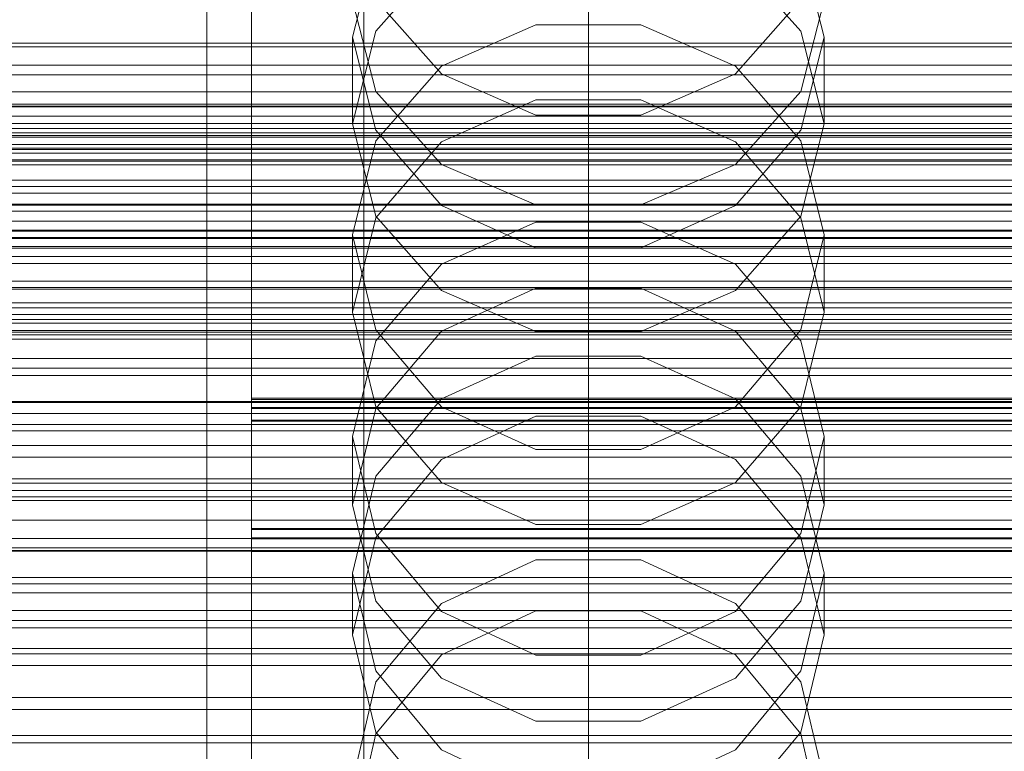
# Model space of a CAD drawing. Header units: millimetres. Extents: x -1970 to 61924, y -58230 to 6847.
# Tile 127 of 256: x -181 to -93, y -34171 to -34106. Entities that reach past the tile are written whole.
import ezdxf

# ---------------------------------------------------------------- set-up
doc = ezdxf.new("R2010")
doc.units = ezdxf.units.MM
for name, color, linetype, lineweight in [('COTAS_O', 1, 'Continuous', 0), ('COTAS_P', 1, 'Continuous', 0), ('frontal_briquetadora', 7, 'Continuous', 0), ('frontal_C01', 7, 'Continuous', 0), ('frontal_C02', 7, 'Continuous', 0), ('frontal_C03', 7, 'Continuous', 0), ('frontal_secador', 7, 'Continuous', 0)]:
    doc.layers.add(name, color=color, linetype=linetype, lineweight=lineweight)
doc.dimstyles.new('R19_100', dxfattribs={"dimtxt": 250, "dimasz": 150, "dimexe": 150, "dimexo": 80, "dimgap": 100, "dimtad": 1, "dimtih": 1, "dimtoh": 1, "dimdsep": 46, "dimcen": 0.09, "dimadec": 0, "dimazin": 0, "dimtfac": 1, "dimtdec": 4, "dimtofl": 0, "dimtmove": 0, "dimatfit": 3, "dimfxl": 1, "dimtolj": 1, "dimtzin": 0, "dimarcsym": 0})

# ---------------------------------------------------------------- blocks, each defined once
blk = doc.blocks.new('DIM_R26_46')
at = {"layer": 'COTAS_O'}
for p, q in [((-1725, -33700), (-1575, -33655)), ((1725, -33700), (1575, -33655)), ((-1725, -34400), (-1725, -33700)), ((-1725, -33700), (1725, -33700)), ((-1725, -33700), (-1575, -33745)), ((1725, -33700), (1575, -33745)), ((1725, -34400), (1725, -33700))]:
    blk.add_line(p, q, dxfattribs=at)
blk.add_text('3450 O', height=250, dxfattribs=at).set_placement((0, -33600))
blk = doc.blocks.new('DIM_R26_47')
at = {"layer": 'COTAS_P'}
for p, q in [((-850, -33400), (-150, -33400)), ((-150, -33400), (-195, -33550)), ((-150, -36000), (-150, -33400)), ((-150, -33400), (-105, -33550)), ((-150, -36000), (-195, -35850)), ((-150, -36000), (-105, -35850)), ((-850, -36000), (-150, -36000))]:
    blk.add_line(p, q, dxfattribs=at)
blk.add_text('2600 P', height=250, rotation=90, dxfattribs=at).set_placement((-250, -34700))
blk = doc.blocks.new('DIM_R26_48')
at = {"layer": 'COTAS_O'}
for p, q in [((-650, -33700), (50, -33700)), ((50, -33700), (5, -33850)), ((50, -34900), (50, -33700)), ((50, -33700), (95, -33850)), ((50, -34900), (5, -34750)), ((50, -34900), (95, -34750)), ((-650, -34900), (50, -34900))]:
    blk.add_line(p, q, dxfattribs=at)
blk.add_text('1200 O', height=250, rotation=90, dxfattribs=at).set_placement((-50, -34300))
blk = doc.blocks.new('DIM_R26_49')
at = {"layer": 'COTAS_O'}
for p, q in [((-650, -34200), (-500, -34155)), ((650, -34200), (500, -34155)), ((-650, -34900), (-650, -34200)), ((-650, -34200), (650, -34200)), ((-650, -34200), (-500, -34245)), ((650, -34200), (500, -34245)), ((650, -34900), (650, -34200))]:
    blk.add_line(p, q, dxfattribs=at)
blk.add_text('1300 O', height=250, dxfattribs=at).set_placement((0, -34100))

msp = doc.modelspace()

# ---------------------------------------------------------------- linework, layer by layer
at = {"layer": 'frontal_briquetadora'}
for p, q in [((-160, -34107.038), (-160, -34096.579)), ((-160, -34099.701), (-160, -34108.728)), ((-148.92, -34099.099), (-151, -34107.292)), ((-109, -34107.292), (-111.08, -34099.099)), ((-164, -34275), (-164, -34100)), ((-160, -34275), (-160, -34100)), ((-148.92, -34106.751), (-143.093, -34100.145)), ((-116.907, -34100.145), (-111.08, -34106.751)), ((-160, -34101.698), (-160, -34119.743)), ((-160, -34120.314), (-160, -34102.255)), ((-160, -34120.885), (-160, -34102.813)), ((-151, -34104.004), (-148.92, -34112.109)), ((-143.094, -34110.541), (-148.92, -34103.933)), ((-111.08, -34103.933), (-116.906, -34110.541)), ((-111.08, -34112.109), (-109, -34104.004)), ((-151, -34114.988), (-148.92, -34106.751)), ((-134.674, -34106.182), (-143.094, -34109.855)), ((-125.326, -34106.182), (-134.674, -34106.182)), ((-116.906, -34109.855), (-125.326, -34106.182)), ((-111.08, -34106.751), (-109, -34114.988)), ((-160, -34111.304), (-160, -34107.038)), ((-151, -34114.988), (-151, -34107.292)), ((-151, -34107.292), (-148.92, -34115.574)), ((-111.08, -34115.574), (-109, -34107.292)), ((-109, -34114.988), (-109, -34107.292)), ((-160, -34108.728), (-160, -34111.304)), ((-143.094, -34109.855), (-148.92, -34116.514)), ((-111.08, -34116.514), (-116.906, -34109.855)), ((-134.674, -34114.235), (-143.094, -34110.541)), ((-116.906, -34110.541), (-125.326, -34114.235)), ((-148.92, -34112.109), (-143.093, -34118.608)), ((-116.907, -34118.608), (-111.08, -34112.109)), ((-143.093, -34116.612), (-134.673, -34112.866)), ((-134.673, -34112.866), (-125.327, -34112.866)), ((-125.327, -34112.866), (-116.907, -34116.612)), ((-125.326, -34114.235), (-134.674, -34114.235)), ((-148.92, -34123.224), (-151, -34114.988)), ((-148.92, -34115.574), (-143.094, -34122.28)), ((-116.906, -34122.28), (-111.08, -34115.574)), ((-109, -34114.988), (-111.08, -34123.224)), ((-148.92, -34116.514), (-151, -34124.892)), ((-148.92, -34123.363), (-143.093, -34116.612)), ((-116.907, -34116.612), (-111.08, -34123.363)), ((-109, -34124.892), (-111.08, -34116.514)), ((-143.093, -34118.608), (-134.673, -34122.215)), ((-125.327, -34122.215), (-116.907, -34118.608)), ((-160, -34119.743), (-160, -34138.187)), ((-160, -34138.77), (-160, -34120.314)), ((-160, -34139.352), (-160, -34120.885)), ((-143.094, -34122.28), (-134.674, -34126.028)), ((-134.673, -34122.215), (-125.327, -34122.215)), ((-125.326, -34126.028), (-116.906, -34122.28)), ((-151, -34131.781), (-148.92, -34123.363)), ((-143.093, -34129.83), (-148.92, -34123.224)), ((-111.08, -34123.224), (-116.907, -34129.83)), ((-111.08, -34123.363), (-109, -34131.781)), ((-143.094, -34127.512), (-134.674, -34123.759)), ((-134.674, -34123.759), (-125.326, -34123.759)), ((-125.326, -34123.759), (-116.906, -34127.512)), ((-148.92, -34133.352), (-151, -34124.892)), ((-151, -34131.781), (-151, -34124.892)), ((-109, -34124.892), (-111.08, -34133.352)), ((-109, -34131.781), (-109, -34124.892)), ((-134.674, -34126.028), (-125.326, -34126.028)), ((-148.92, -34134.311), (-143.094, -34127.512)), ((-116.906, -34127.512), (-111.08, -34134.311)), ((-134.673, -34129.642), (-143.093, -34133.46)), ((-125.327, -34129.642), (-134.673, -34129.642)), ((-116.907, -34133.46), (-125.327, -34129.642)), ((-134.673, -34133.495), (-143.093, -34129.83)), ((-116.907, -34129.83), (-125.327, -34133.495)), ((-151, -34131.781), (-148.92, -34140.199)), ((-111.08, -34140.199), (-109, -34131.781)), ((-143.094, -34140.193), (-148.92, -34133.352)), ((-143.093, -34133.46), (-148.92, -34140.34)), ((-125.327, -34133.495), (-134.673, -34133.495)), ((-111.08, -34140.34), (-116.907, -34133.46)), ((-111.08, -34133.352), (-116.906, -34140.193)), ((-151, -34142.855), (-148.92, -34134.311)), ((-111.08, -34134.311), (-109, -34142.855)), ((-134.674, -34135.681), (-143.094, -34139.483)), ((-125.326, -34135.681), (-134.674, -34135.681)), ((-116.906, -34139.483), (-125.326, -34135.681)), ((-160, -34138.187), (-160, -34156.982)), ((-160, -34157.575), (-160, -34138.77)), ((-160, -34158.168), (-160, -34139.352)), ((-160, -34139.431), (-160, -34141.394)), ((-160, -34151.031), (-160, -34139.431)), ((-160, -34139.431), (200, -34139.431)), ((-160, -34139.536), (-160, -34141.489)), ((-160, -34151.121), (-160, -34139.536)), ((200, -34139.536), (-160, -34139.536)), ((-143.094, -34139.483), (-148.92, -34146.366)), ((-111.08, -34146.366), (-116.906, -34139.483)), ((-160, -34140.25), (-160, -34151.864)), ((-160, -34140.25), (200, -34140.25)), ((-160, -34140.35), (-160, -34151.949)), ((200, -34140.35), (-160, -34140.35)), ((-148.92, -34140.34), (-151, -34148.919)), ((-148.92, -34140.199), (-143.093, -34146.949)), ((-134.674, -34144.012), (-143.094, -34140.193)), ((-143.093, -34144.884), (-134.673, -34141.024)), ((-134.673, -34141.024), (-125.327, -34141.024)), ((-125.327, -34141.024), (-116.907, -34144.884)), ((-116.906, -34140.193), (-125.326, -34144.012)), ((-116.907, -34146.949), (-111.08, -34140.199)), ((-109, -34148.919), (-111.08, -34140.34)), ((-160, -34141.394), (-160, -34152.993)), ((-160, -34141.394), (200, -34141.394)), ((-160, -34141.489), (-160, -34153.073)), ((200, -34141.489), (-160, -34141.489)), ((-148.92, -34151.47), (-151, -34142.855)), ((-151, -34148.919), (-151, -34142.855)), ((-109, -34142.855), (-111.08, -34151.47)), ((-109, -34148.919), (-109, -34142.855)), ((-125.326, -34144.012), (-134.674, -34144.012)), ((-148.92, -34151.841), (-143.093, -34144.884)), ((-116.907, -34144.884), (-111.08, -34151.841)), ((-148.92, -34146.366), (-151, -34155.01)), ((-143.093, -34146.949), (-134.673, -34150.696)), ((-125.327, -34150.696), (-116.907, -34146.949)), ((-109, -34155.01), (-111.08, -34146.366)), ((-151, -34148.919), (-148.92, -34157.498)), ((-111.08, -34157.498), (-109, -34148.919)), ((-134.673, -34150.696), (-125.327, -34150.696)), ((200, -34151.031), (-160, -34151.031)), ((-160, -34154.722), (-160, -34151.031)), ((-160, -34154.799), (-160, -34151.121)), ((200, -34151.121), (-160, -34151.121)), ((-143.094, -34158.429), (-148.92, -34151.47)), ((-111.08, -34151.47), (-116.906, -34158.429)), ((200, -34151.864), (-160, -34151.864)), ((-160, -34156.491), (-160, -34151.864)), ((-160, -34156.563), (-160, -34151.949)), ((200, -34151.949), (-160, -34151.949)), ((-151, -34160.516), (-148.92, -34151.841)), ((-111.08, -34151.841), (-109, -34160.516)), ((-160, -34152.993), (-160, -34158.546)), ((-160, -34152.993), (200, -34152.993)), ((-160, -34153.073), (200, -34153.073)), ((-160, -34153.073), (-160, -34158.612)), ((-134.674, -34153.841), (-143.094, -34157.708)), ((-125.326, -34153.841), (-134.674, -34153.841)), ((-116.906, -34157.708), (-125.326, -34153.841)), ((-160, -34161.359), (-160, -34154.722)), ((-160, -34161.423), (-160, -34154.799)), ((-151, -34160.516), (-151, -34155.01)), ((-151, -34155.01), (-148.92, -34163.717)), ((-111.08, -34163.717), (-109, -34155.01)), ((-109, -34160.516), (-109, -34155.01)), ((-160, -34164.021), (-160, -34156.491)), ((-160, -34164.08), (-160, -34156.563)), ((-160, -34156.982), (-160, -34176.08)), ((-160, -34176.682), (-160, -34157.575)), ((-148.92, -34157.498), (-143.093, -34164.378)), ((-143.094, -34157.708), (-148.92, -34164.704)), ((-116.907, -34164.378), (-111.08, -34157.498)), ((-111.08, -34164.704), (-116.906, -34157.708)), ((-160, -34177.283), (-160, -34158.168)), ((-160, -34158.546), (-160, -34166.95)), ((-134.674, -34162.312), (-143.094, -34158.429)), ((-143.093, -34162.278), (-134.673, -34158.361)), ((-134.673, -34158.361), (-125.327, -34158.361)), ((-125.327, -34158.361), (-116.907, -34162.278)), ((-116.906, -34158.429), (-125.326, -34162.312)), ((-160, -34158.612), (-160, -34167.004)), ((-148.92, -34169.191), (-151, -34160.516)), ((-109, -34160.516), (-111.08, -34169.191)), ((-160, -34170.778), (-160, -34161.359)), ((-160, -34170.831), (-160, -34161.423)), ((-148.92, -34169.336), (-143.093, -34162.278)), ((-125.326, -34162.312), (-134.674, -34162.312)), ((-116.907, -34162.278), (-111.08, -34169.336)), ((-148.92, -34163.717), (-143.094, -34170.746)), ((-116.906, -34170.746), (-111.08, -34163.717)), ((-160, -34174.268), (-160, -34164.021)), ((-160, -34174.315), (-160, -34164.08)), ((-148.92, -34164.704), (-151, -34173.478)), ((-143.093, -34164.378), (-134.673, -34168.196)), ((-125.327, -34168.196), (-116.907, -34164.378)), ((-109, -34173.478), (-111.08, -34164.704)), ((-160, -34166.95), (-160, -34178)), ((-160, -34167.004), (-160, -34178.042)), ((-134.673, -34168.196), (-125.327, -34168.196)), ((-151, -34178.137), (-148.92, -34169.336)), ((-143.093, -34176.147), (-148.92, -34169.191)), ((-111.08, -34169.191), (-116.907, -34176.147)), ((-111.08, -34169.336), (-109, -34178.137)), ((-160, -34182.75), (-160, -34170.778)), ((-160, -34182.792), (-160, -34170.831)), ((-143.094, -34170.746), (-134.674, -34174.665)), ((-125.326, -34174.665), (-116.906, -34170.746))]:
    msp.add_line(p, q, dxfattribs=at)
at = {"layer": 'frontal_C01'}
for p, q in [((-130, -34257.579), (-130, -33994.965)), ((-130, -34000.746), (-130, -34263.359)), ((-425, -34110.632), (425, -34110.632))]:
    msp.add_line(p, q, dxfattribs=at)
at = {"layer": 'frontal_C02'}
for p, q in [((-130, -34230.937), (-130, -33940.443)), ((-130, -33946.173), (-130, -34236.667))]:
    msp.add_line(p, q, dxfattribs=at)
at = {"layer": 'frontal_C03'}
for p, q in [((-1250, -34107.828), (1250, -34107.828)), ((-1250, -34109.784), (1250, -34109.784)), ((1250, -34113.431), (-1250, -34113.431)), ((1250, -34114.313), (-1250, -34114.313)), ((1250, -34114.966), (-1250, -34114.966)), ((-1250, -34115.429), (1250, -34115.429)), ((-1268, -34115.802), (1268, -34115.802)), ((-1268, -34116.026), (1268, -34116.026)), ((-1268, -34116.191), (1268, -34116.191)), ((-1268, -34116.848), (1268, -34116.848)), ((-1268, -34117.166), (1268, -34117.166)), ((1250, -34117.274), (-1250, -34117.274)), ((-1268, -34118.212), (1268, -34118.212)), ((1250, -34117.61), (-1250, -34117.61)), ((-1268, -34118.661), (1268, -34118.661)), ((-1250, -34118.331), (1250, -34118.331)), ((-1268, -34120.024), (1268, -34120.024)), ((-1268, -34120.574), (1268, -34120.574)), ((1250, -34121.183), (-1250, -34121.183)), ((-1268, -34122.162), (1268, -34122.162)), ((1250, -34122.24), (-1250, -34122.24)), ((1268, -34122.775), (-1268, -34122.775)), ((-1250, -34123.667), (1250, -34123.667)), ((-1268, -34124.479), (1268, -34124.479)), ((-1268, -34125.114), (1268, -34125.114)), ((1250, -34124.548), (-1250, -34124.548)), ((1250, -34125.201), (-1250, -34125.201)), ((-1250, -34125.925), (1250, -34125.925)), ((1250, -34126.083), (-1250, -34126.083)), ((-1268, -34126.817), (1268, -34126.817)), ((-1268, -34127.431), (1268, -34127.431)), ((-1268, -34129.018), (1268, -34129.018)), ((-1268, -34129.568), (1268, -34129.568)), ((-1268, -34130.932), (1268, -34130.932)), ((-1268, -34131.381), (1268, -34131.381)), ((-1250, -34131.983), (1250, -34131.983)), ((-1268, -34132.427), (1268, -34132.427)), ((-1268, -34132.744), (1268, -34132.744)), ((-1268, -34133.402), (1268, -34133.402)), ((-1268, -34133.566), (1268, -34133.566)), ((-1268, -34133.791), (1268, -34133.791)), ((-1250, -34134.164), (1250, -34134.164)), ((1250, -34135.889), (-1250, -34135.889)), ((1250, -34136.77), (-1250, -34136.77)), ((1250, -34137.424), (-1250, -34137.424)), ((1250, -34139.731), (-1250, -34139.731)), ((-1250, -34139.809), (1250, -34139.809)), ((-1250, -34140.789), (1250, -34140.789)), ((-1250, -34141.764), (1250, -34141.764)), ((1250, -34143.641), (-1250, -34143.641)), ((1250, -34144.698), (-1250, -34144.698)), ((-1250, -34146.611), (1250, -34146.611)), ((1250, -34147.006), (-1250, -34147.006)), ((1250, -34147.659), (-1250, -34147.659)), ((-1250, -34148.208), (1250, -34148.208)), ((1250, -34148.54), (-1250, -34148.54)), ((-1250, -34151.927), (1250, -34151.927)), ((-1500, -34152.753), (1500, -34152.753)), ((-1250, -34153.056), (1250, -34153.056)), ((-1250, -34155.394), (1250, -34155.394)), ((-1250, -34155.979), (1250, -34155.979)), ((-1250, -34156.776), (1250, -34156.776)), ((1250, -34158.347), (-1250, -34158.347)), ((1250, -34159.228), (-1250, -34159.228)), ((1250, -34159.882), (-1250, -34159.882)), ((1500, -34161.736), (-1500, -34161.736)), ((1250, -34162.189), (-1250, -34162.189)), ((-1250, -34163.246), (1250, -34163.246)), ((1250, -34166.098), (-1250, -34166.098)), ((1250, -34167.156), (-1250, -34167.156)), ((1250, -34169.463), (-1250, -34169.463)), ((1250, -34170.117), (-1250, -34170.117))]:
    msp.add_line(p, q, dxfattribs=at)
at = {"layer": 'frontal_secador'}
for p, q in [((1360, -34108.141), (-1360, -34108.141)), ((1360, -34112.137), (-1360, -34112.137)), ((1360, -34113.5), (-1360, -34113.5)), ((1250, -34113.25), (-1250, -34113.25)), ((1250, -34129.715), (-1250, -34129.715)), ((1250, -34142.349), (-1250, -34142.349)), ((1250, -34150.291), (-1250, -34150.291)), ((1250, -34153), (-1250, -34153))]:
    msp.add_line(p, q, dxfattribs=at)

# ---------------------------------------------------------------- dimensions: what is measured, and where the dimension line sits
at = {"layer": 'COTAS_O'}
for p1, p2, distance, picture, middle in [((-650, -34900), (-650, -33700), -700, 'DIM_R26_48', (50, -34300)), ((-1725, -34400), (1725, -34400), 700, 'DIM_R26_46', (0, -33700)), ((-650, -34900), (650, -34900), 700, 'DIM_R26_49', (0, -34200))]:
    dim = msp.add_aligned_dim(p1=p1, p2=p2, distance=distance, text='<> O', dimstyle='R19_100', dxfattribs=at)
    dim.commit()
    dim.dimension.update_dxf_attribs({"geometry": picture, "text_midpoint": middle})
at = {"layer": 'COTAS_P'}
dim = msp.add_aligned_dim(p1=(-850, -36000), p2=(-850, -33400), distance=-700, text='<> P', dimstyle='R19_100', dxfattribs=at)
dim.commit()
dim.dimension.update_dxf_attribs({"geometry": 'DIM_R26_47', "text_midpoint": (-150, -34700)})

doc.saveas('drawing.dxf')
